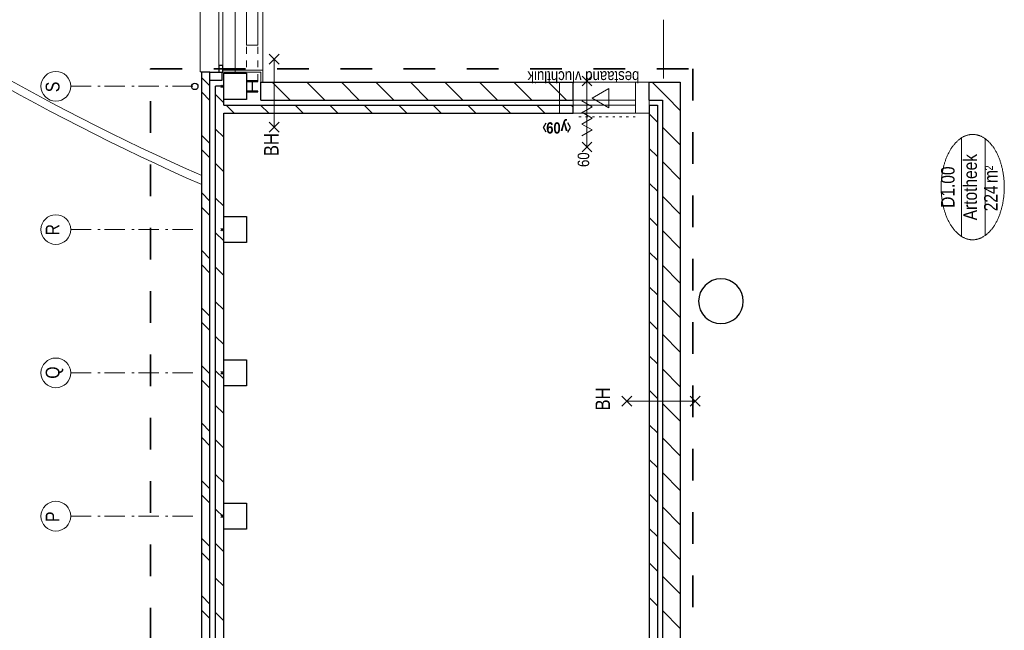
# Model space of a CAD drawing. Header units: millimetres. Extents: x 164654 to 368283, y 131426 to 252133.
# Tile 54 of 144: x 314060 to 326159, y 194241 to 201741. Entities that reach past the tile are written whole.
import ezdxf
from ezdxf.enums import TextEntityAlignment as Align

# ---------------------------------------------------------------- set-up
doc = ezdxf.new("R2010")
doc.units = ezdxf.units.MM
doc.header["$LTSCALE"] = 400
doc.header["$PDMODE"] = 3
doc.header["$PDSIZE"] = 15
for name, pattern in [('STYLE_01', [0.416641, 0.208282, -0.208359]), ('STYLE_05', [0.208282, 0.069427, -0.138855]), ('STYLE_06', [1.041641, 0.625, -0.208282, 0.069427, -0.138931]), ('STYLE_22', [1.944444, 0.972222, -0.972222])]:
    doc.linetypes.add(name, pattern=pattern)
for name, color, linetype, lineweight in [('BA-Brandveiligheid', 7, 'Continuous', 15), ('Binnenkozijnen', 140, 'Continuous', 15), ('Buitenkozijnen', 140, 'Continuous', 15), ('Fragmentaanduiding', 1, 'STYLE_22', 35), ('Interieur-vaste inrichting', 140, 'Continuous', 15), ('Kozijnmerken', 43, 'Continuous', 9), ('mat-baksteen', 5, 'Continuous', 25), ('mat-beton (ihwg)', 5, 'Continuous', 25), ('mat-kalkzandsteen', 5, 'Continuous', 25), ('mat-staal', 5, 'Continuous', 25), ('None', 7, 'Continuous', 9), ('Ruimtenummers', 5, 'Continuous', 25), ('Tekst', 140, 'Continuous', 15)]:
    doc.layers.add(name, color=color, linetype=linetype, lineweight=lineweight)
doc.styles.add('Abadi MT Condensed Light', font='txt', dxfattribs={"height": 176.388889})
doc.styles.add('Arial Narrow', font='ARIALN.TTF', dxfattribs={"height": 222.25})
doc.styles.add('Arial Narrow (bold)', font='ARIALNB.TTF', dxfattribs={"height": 172.861111})

# ---------------------------------------------------------------- blocks, each defined once
blk = doc.blocks.new('*U360')
at = {"layer": 'None', "color": 43, "linetype": 'STYLE_01', "lineweight": 9}
for p, q in [((11648, 8129), (12101, 8129)), ((11648, 7989), (11648, 8129)), ((12782, 8129), (13275, 8129)), ((13275, 7989), (13275, 8129)), ((11648, 7989), (12101, 7989)), ((12782, 7989), (13275, 7989))]:
    blk.add_line(p, q, dxfattribs=at)
at = {"layer": 'None', "color": 43, "linetype": 'Continuous', "lineweight": 9}
for p, q in [((12085, 8129), (12782, 8129)), ((12085, 7989), (12085, 8129)), ((12782, 7989), (12782, 8129)), ((12085, 7989), (12782, 7989))]:
    blk.add_line(p, q, dxfattribs=at)
blk = doc.blocks.new('Kolom O 550')
at = {"layer": 'mat-beton (ihwg)', "lineweight": 25}
blk.add_circle((0, 0), 275, dxfattribs=at)
blk = doc.blocks.new('*X876')
at = {"layer": 'None', "lineweight": 9}
for p, q in [((5044, 8580), (5144, 8680)), ((5221, 8580), (5321, 8680)), ((5752, 8580), (5852, 8680)), ((5928, 8580), (6028, 8680)), ((6459, 8580), (6559, 8680)), ((6635, 8580), (6735, 8680)), ((7166, 8580), (7266, 8680)), ((7342, 8580), (7442, 8680)), ((7873, 8580), (7973, 8680)), ((8049, 8580), (8149, 8680)), ((8580, 8580), (8680, 8680)), ((8756, 8580), (8856, 8680)), ((9287, 8580), (9387, 8680)), ((9463, 8580), (9563, 8680)), ((9994, 8580), (10094, 8680)), ((10171, 8580), (10271, 8680)), ((10701, 8580), (10801, 8680)), ((10878, 8580), (10978, 8680)), ((11408, 8580), (11508, 8680)), ((11585, 8580), (11685, 8680))]:
    blk.add_line(p, q, dxfattribs=at)
blk = doc.blocks.new('Gevelpui best 1410 (2D)')
at = {"layer": 'Buitenkozijnen', "lineweight": 15}
for p, q in [((-260, 0), (-260, -1410)), ((-260, 0), (-210, 0)), ((-210, 0), (-210, -1410)), ((-260, -1410), (-210, -1410))]:
    blk.add_line(p, q, dxfattribs=at)
at = {"layer": 'Buitenkozijnen', "color": 92, "lineweight": 25}
for points in [[(-260, 0), (-210, 0), (-210, -80), (-260, -80)], [(-260, -1330), (-210, -1330), (-210, -1410), (-260, -1410)]]:
    blk.add_lwpolyline(points, close=True, dxfattribs=at)
at = {"layer": 'None', "color": 43, "linetype": 'Continuous', "lineweight": 9}
blk.add_line((-410, 15), (-410, -1425), dxfattribs=at)
blk = doc.blocks.new('*X897')
at = {"layer": 'None', "lineweight": 9}
for p, q in [((5016, 8410), (5116, 8510)), ((5440, 8410), (5540, 8510)), ((5864, 8410), (5964, 8510)), ((6289, 8410), (6389, 8510)), ((6713, 8410), (6813, 8510)), ((7137, 8410), (7237, 8510)), ((7561, 8410), (7661, 8510)), ((7986, 8410), (8086, 8510)), ((8410, 8410), (8510, 8510)), ((8834, 8410), (8934, 8510)), ((9259, 8410), (9359, 8510)), ((9683, 8410), (9783, 8510)), ((10107, 8410), (10207, 8510)), ((10531, 8410), (10631, 8510)), ((10956, 8410), (11056, 8510)), ((11380, 8410), (11480, 8510))]:
    blk.add_line(p, q, dxfattribs=at)
blk = doc.blocks.new('*X898')
at = {"layer": 'None', "lineweight": 9}
for p, q in [((11411, 7593), (11631, 7813)), ((11411, 7168), (11631, 7388)), ((11411, 6744), (11631, 6964)), ((11411, 6320), (11631, 6540)), ((11411, 5896), (11631, 6116)), ((11411, 5471), (11631, 5691)), ((11411, 5047), (11631, 5267)), ((11411, 4623), (11631, 4843)), ((11411, 4199), (11631, 4419))]:
    blk.add_line(p, q, dxfattribs=at)
blk = doc.blocks.new('*X899')
at = {"layer": 'None', "lineweight": 9}
for p, q in [((11251, 8281), (11351, 8381)), ((11251, 7857), (11351, 7957)), ((11251, 7433), (11351, 7533)), ((11251, 7008), (11351, 7108)), ((11251, 6584), (11351, 6684)), ((11251, 6160), (11351, 6260)), ((11251, 5736), (11351, 5836)), ((11251, 5311), (11351, 5411)), ((11251, 4887), (11351, 4987)), ((11251, 4463), (11351, 4563)), ((11326, 4114), (11351, 4139))]:
    blk.add_line(p, q, dxfattribs=at)
blk = doc.blocks.new('*X900')
at = {"layer": 'None', "lineweight": 9}
for p, q in [((4921, 2800), (5141, 3020)), ((5346, 2800), (5566, 3020)), ((5770, 2800), (5990, 3020)), ((6194, 2800), (6414, 3020)), ((6618, 2800), (6838, 3020)), ((7043, 2800), (7263, 3020)), ((7467, 2800), (7687, 3020)), ((7891, 2800), (8111, 3020)), ((8315, 2800), (8535, 3020)), ((8740, 2800), (8960, 3020)), ((9164, 2800), (9384, 3020)), ((9588, 2800), (9808, 3020)), ((10012, 2800), (10232, 3020)), ((10437, 2800), (10657, 3020)), ((10861, 2800), (11081, 3020)), ((11285, 2800), (11458, 2973))]:
    blk.add_line(p, q, dxfattribs=at)
blk = doc.blocks.new('*X901')
at = {"layer": 'None', "lineweight": 9}
for p, q in [((5201, 3080), (5301, 3180)), ((5626, 3080), (5726, 3180)), ((6050, 3080), (6150, 3180)), ((6474, 3080), (6574, 3180)), ((6898, 3080), (6998, 3180)), ((7323, 3080), (7423, 3180)), ((7747, 3080), (7847, 3180)), ((8171, 3080), (8271, 3180)), ((8595, 3080), (8695, 3180)), ((9020, 3080), (9120, 3180)), ((9444, 3080), (9544, 3180)), ((9868, 3080), (9968, 3180)), ((10292, 3080), (10392, 3180)), ((10717, 3080), (10817, 3180)), ((11141, 3080), (11241, 3180))]:
    blk.add_line(p, q, dxfattribs=at)
blk = doc.blocks.new('*X902')
at = {"layer": 'None', "lineweight": 9}
blk.add_line((11458, 2973), (11631, 3146), dxfattribs=at)
blk = doc.blocks.new('HWA')
at = {"layer": 'None', "color": 92, "linetype": 'Continuous', "lineweight": 25}
blk.add_circle((0, -74), 40, dxfattribs=at)
blk = doc.blocks.new('*X1066')
at = {"layer": 'None', "lineweight": 9}
for p, q in [((-2.75, -2.75), (2.75, 2.75)), ((58, 58), (66.5, 66.5)), ((-66.5, -66.5), (-58, -58))]:
    blk.add_line(p, q, dxfattribs=at)
blk = doc.blocks.new('*U1067')
at = {"layer": 'None', "color": 92, "linetype": 'Continuous', "lineweight": 25, "flags": 128}
blk.add_lwpolyline([(70, -58), (14.75, -58, -0.41421356), (2.75, -46), (2.75, 46, -0.41421356), (14.75, 58), (70, 58), (70, 66.5), (-70, 66.5), (-70, 58), (-14.75, 58, -0.41421356), (-2.75, 46), (-2.75, -46, -0.41421356), (-14.75, -58), (-70, -58), (-70, -66.5), (70, -66.5)], format="xyb", close=True, dxfattribs=at)
at = {"layer": 'None', "color": 92}
blk.add_blockref('*X1066', (0, 0), dxfattribs=at)
blk = doc.blocks.new('0BH  X')
at = {"layer": 'BA-Brandveiligheid', "color": 7, "linetype": 'Continuous', "lineweight": 15}
for p, q in [((-480, 62), (-357, -62)), ((-480, -62), (-357, 62)), ((-418, 0), (418, 0)), ((480, 62), (357, -62)), ((480, -62), (357, 62))]:
    blk.add_line(p, q, dxfattribs=at)
at = {"layer": 'BA-Brandveiligheid', "color": 43, "insert": (-773, 124), "char_height": 177.8, "attachment_point": 1, "style": 'Arial Narrow'}
blk.add_mtext('BH', dxfattribs=at)
blk = doc.blocks.new('Kolom 280x320')
at = {"layer": 'mat-beton (ihwg)', "lineweight": 25}
blk.add_lwpolyline([(-300, 160), (-20, 160), (-20, -160), (-300, -160)], close=True, dxfattribs=at)
at = {"layer": 'None', "color": 92, "linetype": 'Continuous', "lineweight": 5}
blk.add_point((0, 0), dxfattribs=at)
blk = doc.blocks.new('Ruimtenummer UV 50')
at = {"layer": 'Ruimtenummers', "color": 8, "lineweight": 5}
for p, q in [((602, 157), (-602, 157)), ((595, -137), (-595, -137))]:
    blk.add_line(p, q, dxfattribs=at)
blk.add_open_spline([(-323, 354), (-173, 406), (173, 406), (323, 354), (473, 302), (560, 212), (647, 122), (647, 18), (647, -86), (560, -176), (473, -266), (323, -318), (173, -370), (-173, -370), (-323, -318), (-474, -266), (-560, -176), (-647, -86), (-647, 18), (-647, 122), (-560, 212), (-474, 302), (-323, 354)], degree=2, knots=[0, 0, 0, 0.09962, 0.19924, 0.19924, 0.283607, 0.283607, 0.349619, 0.349619, 0.415638, 0.415638, 0.5, 0.5, 0.59962, 0.69924, 0.69924, 0.783607, 0.783607, 0.849619, 0.849619, 0.915638, 0.915638, 1, 1, 1], dxfattribs=at)
at = {"layer": 'Ruimtenummers', "attachment_point": 2, "style": 'Arial Narrow'}
for s, insert, char_height in [(' m', (104, -122), 165.9), (' 2', (220, -133), 96.8)]:
    blk.add_mtext(s, dxfattribs=dict(at, insert=insert, char_height=char_height))
at = {"layer": 'Ruimtenummers', "style": 'Arial Narrow'}
for tag, p in [('Nummer', (0, 407)), ('Naam', (0, 132)), ('Oppervlak', (-138, -122))]:
    blk.add_attdef(tag, text='', height=166, dxfattribs=at).set_placement(p, align=Align.TOP_CENTER)
blk = doc.blocks.new('0BH  Y')
at = {"layer": 'BA-Brandveiligheid', "color": 7, "linetype": 'Continuous', "lineweight": 15}
for p, q in [((-62, 480), (62, 357)), ((62, 480), (-62, 357)), ((0, -418), (0, 418)), ((-62, -480), (62, -357)), ((62, -480), (-62, -357))]:
    blk.add_line(p, q, dxfattribs=at)
at = {"layer": 'BA-Brandveiligheid', "color": 43, "insert": (-113, 805), "char_height": 177.8, "attachment_point": 1, "style": 'Arial Narrow'}
blk.add_mtext('BH', dxfattribs=at)
blk = doc.blocks.new('Kozijnmerk 50')
at = {"layer": 'Kozijnmerken', "color": 92, "linetype": 'Continuous', "lineweight": 25}
for points in [[(-132, 51), (-165, -6), (-132, -62)], [(132, 51), (165, -6), (132, -62)]]:
    blk.add_lwpolyline(points, dxfattribs=at)
at = {"layer": 'None', "color": 43, "style": 'Arial Narrow (bold)'}
blk.add_attdef('merk', text='', height=138, dxfattribs=at).set_placement((0, 0), align=Align.MIDDLE_CENTER)
blk = doc.blocks.new('*U1145')
at = {"layer": 'None', "color": 43, "linetype": 'Continuous', "lineweight": 9}
for centre, radius, start, end in [((16167, 12639), 3001, 70.1931, 144.4805), ((16167, 12639), 2901, 70.1931, 144.4805), ((5756, -10392), 28168, 57.558, 66.1413), ((5756, -10392), 28268, 57.4554, 66.1413), ((36257, -2686), 28268, 142.8506, 156.2915), ((36257, -2686), 28168, 142.8506, 156.2021), ((-7237, 11485), 28268, 354.3462, 3.9598), ((-7237, 11485), 28168, 354.3265, 3.8572)]:
    blk.add_arc(centre, radius, start, end, dxfattribs=at)
blk = doc.blocks.new('*U1148')
at = {"layer": 'None', "color": 43, "linetype": 'Continuous', "lineweight": 9}
for centre, radius, start, end in [((16167, 12639), 3001, 70.1931, 144.4805), ((16167, 12639), 2901, 70.1931, 144.4805), ((5756, -10392), 28168, 57.558, 66.1413), ((5756, -10392), 28268, 57.4554, 66.1413), ((36257, -2686), 28268, 142.8506, 156.2915), ((36257, -2686), 28168, 142.8506, 156.2021), ((-7237, 11485), 28268, 354.3462, 3.9598), ((-7237, 11485), 28168, 354.3265, 3.8572)]:
    blk.add_arc(centre, radius, start, end, dxfattribs=at)
blk = doc.blocks.new('*U1403')
at = {"layer": 'None', "color": 8, "linetype": 'Continuous', "lineweight": 5}
for p in [(10973, 4009), (11118, 4009)]:
    blk.add_line(p, (11046, 3883), dxfattribs=at)
blk = doc.blocks.new('*U1404')
at = {"layer": 'None', "color": 8, "linetype": 'Continuous', "lineweight": 5}
for p in [(11118, 4009), (11264, 4009)]:
    blk.add_line(p, (11191, 3883), dxfattribs=at)
blk = doc.blocks.new('*U1405')
at = {"layer": 'None', "color": 8, "linetype": 'Continuous', "lineweight": 5}
for p in [(11257, 4009), (11403, 4009)]:
    blk.add_line(p, (11330, 3883), dxfattribs=at)
blk = doc.blocks.new('*U1406')
at = {"layer": 'BA-Brandveiligheid', "color": 7, "linetype": 'Continuous', "lineweight": 15}
for p, q in [((10777, 4006), (10897, 3886)), ((10777, 3886), (10897, 4006)), ((11704, 4006), (11585, 3886)), ((11704, 3886), (11585, 4006))]:
    blk.add_line(p, q, dxfattribs=at)
at = {"layer": 'None', "color": 7, "linetype": 'Continuous', "lineweight": 15}
blk.add_line((10837, 3946), (11645, 3946), dxfattribs=at)
at = {"layer": 'None', "color": 7}
for name in ['*U1403', '*U1404', '*U1405']:
    blk.add_blockref(name, (0, 0), dxfattribs=at)
blk = doc.blocks.new('*U1407')
at = {"layer": 'None', "color": 7}
blk.add_blockref('*U1406', (0, 0), dxfattribs=at)
at = {"layer": 'BA-Brandveiligheid', "color": 43, "insert": (10590, 4060), "char_height": 141.1, "attachment_point": 1, "style": 'Arial Narrow'}
blk.add_mtext('60', dxfattribs=at)
blk = doc.blocks.new('*U1639')
at = {"layer": 'None', "color": 7, "linetype": 'STYLE_06', "lineweight": 9}
for p, q in [((-2499, 10290), (-2499, 8790)), ((-739, 10290), (-739, 8790)), ((1021, 10290), (1021, 8790)), ((2781, 10290), (2781, 8790)), ((4541, 10290), (4541, 8790)), ((6301, 10290), (6301, 8790)), ((8061, 10290), (8061, 8790)), ((9821, 10290), (9821, 8790)), ((11581, 10290), (11581, 8790))]:
    blk.add_line(p, q, dxfattribs=at)

msp = doc.modelspace()

# ---------------------------------------------------------------- linework, layer by layer
at = {"layer": 'Binnenkozijnen', "color": 43, "linetype": 'Continuous', "lineweight": 9}
for points in [[(320692.97992, 200592.75849), (320692.97992, 200972.75849), (321626.97992, 200972.75849), (321626.97992, 200592.75849)], [(320692.97992, 200592.75849), (320692.97992, 200972.75849), (321626.97992, 200972.75849), (321626.97992, 200592.75849)], [(320862.97992, 200592.75849), (320862.97992, 200972.75849), (321796.97992, 200972.75849), (321796.97992, 200592.75849)]]:
    msp.add_lwpolyline(points, close=True, dxfattribs=at)
at = {"layer": 'Buitenkozijnen', "color": 43, "linetype": 'Continuous', "lineweight": 9, "flags": 128}
msp.add_lwpolyline([(316296.97992, 208572.75849), (316276.97992, 208572.75849), (316276.97992, 201101.69912), (316296.97992, 201101.69912)], dxfattribs=at)
at = {"layer": 'Fragmentaanduiding', "lineweight": 35}
msp.add_lwpolyline([(315666.97992, 180128.75849), (315666.97992, 201135.96702), (322332.49755, 201135.96702), (322332.49755, 180128.75849)], close=True, dxfattribs=at)
at = {"layer": 'Interieur-vaste inrichting', "lineweight": 15}
msp.add_line((321971.55627, 201740.5647), (321971.55627, 201017.75849), dxfattribs=at)
at = {"layer": 'mat-baksteen', "lineweight": 25}
for p, q in [((316396.97992, 201097.75849), (316296.97992, 201097.75849)), ((316296.97992, 180962.75849), (316296.97992, 201097.75849)), ((316396.97992, 180962.75849), (316396.97992, 201097.75849))]:
    msp.add_line(p, q, dxfattribs=at)
at = {"layer": 'mat-kalkzandsteen', "lineweight": 25}
for p, q in [((316396.97992, 201097.75849), (316546.97992, 201097.75849)), ((316546.97992, 200997.75849), (316546.97992, 201097.75849)), ((316396.97992, 200997.75849), (316546.97992, 200997.75849)), ((317022.97992, 200972.75849), (320862.97992, 200972.75849)), ((317022.97992, 200752.75849), (317022.97992, 200972.75849)), ((320862.97992, 200752.75849), (320862.97992, 200972.75849)), ((321796.97992, 200972.75849), (322176.97992, 200972.75849)), ((321796.97992, 200752.75849), (321796.97992, 200972.75849)), ((322176.97992, 200972.75849), (322176.97992, 181742.79912)), ((316566.97992, 200922.75849), (316466.97992, 200922.75849)), ((316466.97992, 181022.75849), (316466.97992, 200922.75849)), ((316566.97992, 200692.75849), (316566.97992, 200922.75849)), ((317022.97992, 200752.75849), (320862.97992, 200752.75849)), ((321796.97992, 200752.75849), (321956.97992, 200752.75849)), ((321956.97992, 200752.75849), (321956.97992, 181962.79912)), ((316566.97992, 200692.75849), (320862.97992, 200692.75849)), ((320862.97992, 200592.75849), (320862.97992, 200692.75849)), ((321796.97992, 200692.75849), (321796.97992, 182122.79912)), ((321796.97992, 200692.75849), (321896.97992, 200692.75849)), ((321896.97992, 200692.75849), (321896.97992, 182022.79912)), ((316566.97992, 181125.75849), (316566.97992, 200592.75849)), ((316566.97992, 200592.75849), (320862.97992, 200592.75849))]:
    msp.add_line(p, q, dxfattribs=at)
at = {"layer": 'None', "color": 43, "linetype": 'Continuous', "lineweight": 9}
msp.add_line((317046.97992, 210292.75849), (317046.97992, 201122.75849), dxfattribs=at)
at = {"layer": 'None', "color": 140, "linetype": 'Continuous', "lineweight": 15}
for p, q in [((316556.93929, 201122.75849), (316556.93929, 201097.75849)), ((317046.97992, 201122.75849), (316556.93929, 201122.75849)), ((317021.97992, 201097.75849), (316556.93929, 201097.75849)), ((317021.97992, 200972.75849), (317021.97992, 201097.75849)), ((317046.97992, 200972.75849), (317046.97992, 201122.75849))]:
    msp.add_line(p, q, dxfattribs=at)
at = {"layer": 'None', "color": 8, "linetype": 'STYLE_05', "lineweight": 5}
msp.add_line((320929.97526, 200548.35373), (321626.97992, 200548.35373), dxfattribs=at)
at = {"layer": 'None', "color": 8, "linetype": 'Continuous', "lineweight": 5}
for points in [[(321299.47749, 200895.2085), (321094.47749, 200776.8517), (321299.47749, 200658.49489)], [(320692.97992, 200692.75849), (320692.97992, 200752.75849), (321626.97992, 200752.75849), (321626.97992, 200692.75849)]]:
    msp.add_lwpolyline(points, close=True, dxfattribs=at)
at = {"layer": 'None', "color": 43, "linetype": 'Continuous', "lineweight": 9}
for centre in [(314504.3735, 200922.75849), (314504.3735, 199162.75849), (314504.3735, 197402.75849), (314504.3735, 195642.75849)]:
    msp.add_circle(centre, 182.60642, dxfattribs=at)

# ---------------------------------------------------------------- block references
at = {"layer": 'Buitenkozijnen', "color": 7, "xscale": -1}
msp.add_blockref('Gevelpui best 1410 (2D)', (316296.97992, 202507.75849), dxfattribs=at)
at = {"layer": 'Kozijnmerken', "color": 7, "rotation": 180}
msp.add_blockref('Kozijnmerk 50', (320662.46465, 200411.88703), dxfattribs=at).add_auto_attribs({'merk': 'y09'})
at = {"layer": 'mat-baksteen', "rotation": 90}
msp.add_blockref('*X876', (324976.97992, 189341.69912), dxfattribs=at)
at = {"layer": 'mat-beton (ihwg)', "color": 7}
for name, p, rotation in [('Kolom 280x320', (316546.97992, 200922.75849), 180), ('HWA', (316136.97992, 200921.69912), 90), ('Kolom 280x320', (316546.97992, 199162.75849), 180), ('Kolom 280x320', (316546.97992, 197402.75849), 180), ('Kolom 280x320', (316546.97992, 195642.75849), 180)]:
    msp.add_blockref(name, p, dxfattribs=dict(at, rotation=rotation))
at = {"layer": 'mat-beton (ihwg)', "color": 7, "xscale": -1}
msp.add_blockref('Kolom O 550', (322676.97992, 198282.75849), dxfattribs=at)
at = {"layer": 'mat-kalkzandsteen', "rotation": 90}
for name in ['*X898', '*X902', '*X897', '*X900', '*X899', '*X901']:
    msp.add_blockref(name, (324976.97992, 189341.69912), dxfattribs=at)
at = {"layer": 'mat-staal', "rotation": 180}
msp.add_blockref('*U1067', (316917.62888, 200922.75849), dxfattribs=at)
at = {"layer": 'None', "color": 7, "rotation": 90}
for name in ['*U1145', '*U1148', '*U360', '*U1407', '*U1639']:
    msp.add_blockref(name, (324976.97992, 189341.69912), dxfattribs=at)
at = {"layer": 'Ruimtenummers', "rotation": 90}
msp.add_blockref('Ruimtenummer UV 50', (325788.53513, 199684.49912), dxfattribs=at).add_auto_attribs({'Nummer': 'D1.00', 'Naam': 'Artotheek', 'Oppervlak': '224'})
at = {"layer": 'Tekst', "color": 7, "rotation": 90}
for name, p in [('0BH  X', (317186.97992, 200837.94097)), ('0BH  Y', (321941.00726, 197053.89912))]:
    msp.add_blockref(name, p, dxfattribs=at)

# ---------------------------------------------------------------- texts
at = {"layer": 'None', "color": 8, "char_height": 169.33333, "attachment_point": 1, "rotation": 90, "style": 'Arial Narrow'}
for s, insert in [('S', (314379.49017, 200850.79182)), ('R', (314379.49017, 199090.79182)), ('Q', (314379.49017, 197330.79182)), ('P', (314379.49017, 195570.79182))]:
    msp.add_mtext(s, dxfattribs=dict(at, insert=insert))
at = {"layer": 'Tekst', "color": 140, "insert": (321674.48345, 200967.19475), "char_height": 141.1111111, "attachment_point": 1, "rotation": 180, "style": 'Abadi MT Condensed Light'}
msp.add_mtext('bestaand vluchtluik', dxfattribs=at)

doc.saveas('drawing.dxf')
